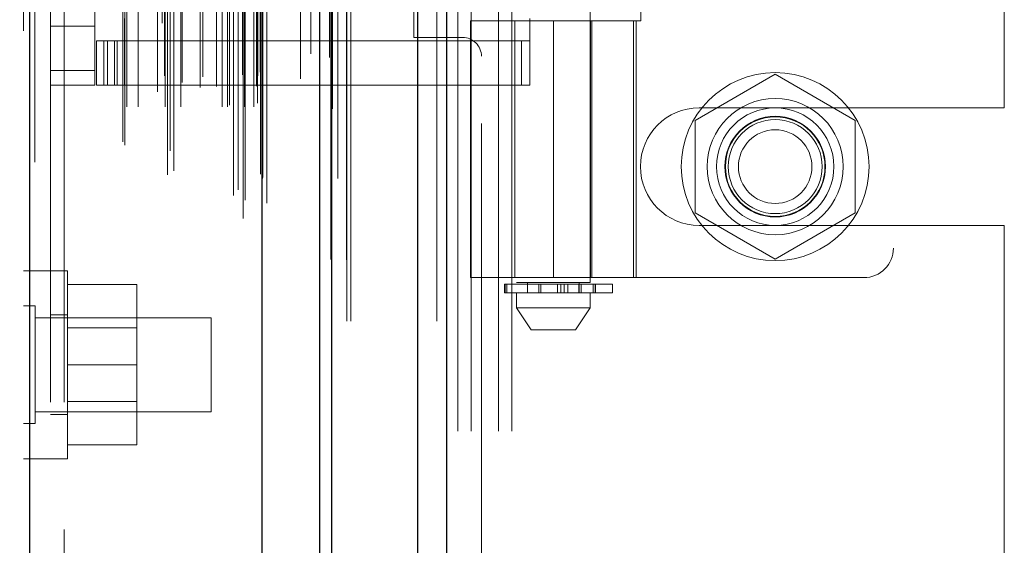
# Model space of a CAD drawing. Header units: inches. Extents: x 0.2 to 10.8, y 0.2 to 8.2.
# Tile 154 of 176: x 6.0713 to 6.2024, y 4.1206 to 4.1905. Entities that reach past the tile are written whole.
import ezdxf

# ---------------------------------------------------------------- set-up
doc = ezdxf.new("R2010")
doc.units = ezdxf.units.IN
doc.header["$MEASUREMENT"] = 0
doc.linetypes.add('HIDDEN', pattern=[0.075, 0.05, -0.025])
doc.layers.add('DIMENSIONS', color=140, linetype='Continuous')
doc.styles.add('SLDTEXTSTYLE0', font='TXT', dxfattribs={"width": 0.7})
doc.dimstyles.new('SLDDIMSTYLE0', dxfattribs={"dimtxt": 0.084961, "dimasz": 0.13, "dimexe": 0, "dimexo": 0.0625, "dimgap": 0.02124, "dimtad": 0, "dimtih": 1, "dimtoh": 1, "dimlfac": 20, "dimrnd": 1e-09, "dimzin": 12, "dimdsep": 46, "dimtxsty": 'SLDTEXTSTYLE0', "dimsah": 1, "dimcen": 0.09, "dimadec": 0, "dimazin": 3, "dimtfac": 1, "dimtofl": 0, "dimtmove": 0, "dimatfit": 3, "dimfxl": 0, "dimfrac": 2, "dimtolj": 1, "dimtzin": 12, "dimarcsym": 0})

# ---------------------------------------------------------------- blocks, each defined once
blk = doc.blocks.new('_D_20')
at = {"layer": 'DIMENSIONS'}
for p, q in [((6.07961, 4.99329), (5.63318, 4.99329)), ((5.75818, 4.99329), (5.75818, 4.1129)), ((5.56127, 3.95885), (5.53274, 3.95885)), ((5.53274, 3.95885), (5.53274, 3.82382)), ((5.95509, 3.95885), (5.98362, 3.95885)), ((5.98362, 3.95885), (5.98362, 3.82382)), ((5.53274, 3.82382), (5.56127, 3.82382)), ((5.98362, 3.82382), (5.95509, 3.82382)), ((5.75818, 2.86909), (5.75818, 3.8048)), ((6.07961, 2.86909), (5.63318, 2.86909))]:
    blk.add_line(p, q, dxfattribs=at)
for points in [[(5.75818, 4.99329), (5.73818, 4.86329), (5.77818, 4.86329)], [(5.75818, 2.86909), (5.77818, 2.99909), (5.73818, 2.99909)]]:
    blk.add_solid(points, dxfattribs=at)
at = {"layer": 'DIMENSIONS', "char_height": 0.083333, "attachment_point": 1, "style": 'SLDTEXTSTYLE0'}
for s, insert in [('42.48', (5.59661, 4.0853)), ('1079.1', (5.56127, 3.93125))]:
    blk.add_mtext(s, dxfattribs=dict(at, insert=insert))
blk = doc.blocks.new('_D_21')
at = {"layer": 'DIMENSIONS'}
for p, q in [((6.06126, 5.06244), (5.21876, 5.06244)), ((5.34376, 5.06244), (5.34376, 4.69676)), ((5.14684, 4.56663), (5.11831, 4.56663)), ((5.11831, 4.56663), (5.11831, 4.4316)), ((5.54067, 4.56663), (5.5692, 4.56663)), ((5.5692, 4.56663), (5.5692, 4.4316)), ((5.11831, 4.4316), (5.14684, 4.4316)), ((5.5692, 4.4316), (5.54067, 4.4316)), ((5.34376, 2.79989), (5.34376, 4.27755)), ((6.06126, 2.79989), (5.21876, 2.79989))]:
    blk.add_line(p, q, dxfattribs=at)
for points in [[(5.34376, 5.06244), (5.32376, 4.93244), (5.36376, 4.93244)], [(5.34376, 2.79989), (5.36376, 2.92989), (5.32376, 2.92989)]]:
    blk.add_solid(points, dxfattribs=at)
at = {"layer": 'DIMENSIONS', "char_height": 0.083333, "attachment_point": 1, "style": 'SLDTEXTSTYLE0'}
for s, insert in [('45.25', (5.18218, 4.69307)), ('1149.4', (5.14684, 4.53902)), ('OPENING', (5.08172, 4.38497))]:
    blk.add_mtext(s, dxfattribs=dict(at, insert=insert))

msp = doc.modelspace()

# ---------------------------------------------------------------- linework, layer by layer
at = {"color": 7, "linetype": 'Continuous', "lineweight": 25}
for p, q in [((6.1242908, 2.7504393), (6.1242908, 5.1172288)), ((6.1281092, 5.1179369), (6.1281092, 2.7504393)), ((6.1112636, 2.7504393), (6.1112636, 5.1116893)), ((6.1128452, 2.7504393), (6.1128452, 5.1118446)), ((6.1035818, 2.7661102), (6.1035818, 5.0962751)), ((6.0726692, 2.7715609), (6.0726692, 5.0908243))]:
    msp.add_line(p, q, dxfattribs=at)
at = {"color": 7, "linetype": 'HIDDEN', "lineweight": 18}
for p, q in [((6.1242908, 2.7504393), (6.1242908, 5.1172288)), ((6.1268364, 2.7504393), (6.1268364, 5.1172288)), ((6.1268364, 2.7504393), (6.1268364, 5.1172288)), ((6.1281092, 5.1179369), (6.1281092, 2.7504393)), ((6.1281092, 2.7504393), (6.1281092, 5.1179369)), ((6.1281092, 2.7504393), (6.1281092, 5.1179369)), ((6.1128452, 2.7504393), (6.1128452, 5.1118446)), ((6.1148636, 2.7504393), (6.1148636, 5.1116893)), ((6.1153908, 2.7504393), (6.1153908, 5.1118446)), ((6.1153908, 2.7504393), (6.1153908, 5.1118446)), ((6.1126927, 2.758628), (6.1126927, 5.1037573)), ((6.1010465, 2.7641098), (6.1010465, 5.0982755)), ((6.1010465, 2.7641098), (6.1010465, 5.0982755)), ((6.1013016, 2.7665123), (6.1013016, 5.095873)), ((6.1042069, 2.7661102), (6.1042069, 5.0962751)), ((6.0997638, 2.767151), (6.0997638, 5.0952343)), ((6.1009958, 5.0958191), (6.1009958, 2.7665662)), ((6.1107395, 5.0947766), (6.1107395, 2.7676083)), ((6.1003592, 2.7679039), (6.1003592, 5.0944819)), ((6.0909591, 2.7698892), (6.0909591, 5.0924961)), ((6.091818, 2.7704437), (6.091818, 5.0919392)), ((6.1033561, 2.769979), (6.1033561, 5.0924063)), ((6.1033561, 2.769979), (6.1033561, 5.0924063)), ((6.1036271, 2.7694008), (6.1036271, 5.0929845)), ((6.1036432, 2.7695266), (6.1036432, 5.0928586)), ((6.1136571, 2.7694263), (6.1136571, 5.0929537)), ((6.0726692, 5.0908243), (6.0726692, 2.7715609)), ((6.0732943, 2.7715609), (6.0732943, 5.0908243)), ((6.0732943, 5.0908243), (6.0732943, 2.7715609)), ((6.0983251, 5.0916893), (6.0983251, 2.7706986)), ((6.0997452, 2.7716793), (6.0997452, 5.090706)), ((6.0902508, 5.0900717), (6.0902508, 2.7723065)), ((6.0913097, 2.7730706), (6.0913097, 5.0893146)), ((6.0718069, 5.0890573), (6.0718069, 2.773328)), ((6.0850399, 2.7742905), (6.0850399, 5.0880948)), ((6.0852995, 2.7738521), (6.0852995, 5.0885332)), ((6.1086776, 5.0880172), (6.1086776, 2.7743669)), ((6.0855399, 2.7789208), (6.0855399, 5.0834644)), ((6.0855399, 2.7789208), (6.0855399, 5.0834644)), ((6.0870594, 2.7789208), (6.0870594, 5.0834644)), ((6.090553, 5.0830672), (6.090553, 2.7793196)), ((6.0906803, 2.7789208), (6.0906803, 5.0834644)), ((6.0927473, 2.7789208), (6.0927473, 5.0834644)), ((6.0956705, 5.0829228), (6.0956705, 2.7794607)), ((6.0982497, 2.7789208), (6.0982497, 5.0834644)), ((6.0989536, 5.0834644), (6.0989536, 2.7789208)), ((6.0989536, 2.7789208), (6.0989536, 5.0834644)), ((6.0992036, 2.7791708), (6.0992036, 5.0832144)), ((6.1009536, 5.0832144), (6.1009536, 2.7791708)), ((6.1012036, 2.7789208), (6.1012036, 5.0834644)), ((6.1012036, 5.0834644), (6.1012036, 2.7789208)), ((6.1024478, 2.7789208), (6.1024478, 5.0834644)), ((6.1024478, 2.7789208), (6.1024478, 5.0834644)), ((6.1029536, 2.7794208), (6.1029536, 5.0829644)), ((6.1029536, 2.7794208), (6.1029536, 5.0829644)), ((6.1129545, 2.7786923), (6.1129545, 5.0836944)), ((6.1028069, 5.0816676), (6.1028069, 2.7807176)), ((6.0896444, 2.7809404), (6.0896444, 5.0814449)), ((6.0929085, 2.7821633), (6.0929085, 5.0802264)), ((6.0953421, 2.781498), (6.0953421, 5.0808873)), ((6.0953421, 2.781498), (6.0953421, 5.0808873)), ((6.0974751, 2.7816456), (6.0974751, 5.0807388)), ((6.1029958, 2.7830688), (6.1029958, 5.0793165)), ((6.1029958, 2.7830688), (6.1029958, 5.0793165)), ((6.1033241, 2.7835326), (6.1033241, 5.0788527)), ((6.1033241, 2.7835326), (6.1033241, 5.0788527)), ((6.1100393, 2.7859869), (6.1100393, 5.0763984)), ((6.1125196, 2.7855196), (6.1125196, 5.0768449)), ((6.1166636, 2.7998893), (6.1166636, 5.0624393)), ((6.1166636, 2.7998893), (6.1166636, 5.0624393)), ((6.1166636, 2.7998893), (6.1166636, 5.0624393)), ((6.1166636, 2.7998893), (6.1166636, 5.0624393)), ((6.0754069, 5.0396676), (6.0754069, 2.8227176)), ((6.0772069, 2.8227176), (6.0772069, 5.0396676)), ((6.0772069, 2.8227176), (6.0772069, 5.0396676)), ((6.0772069, 5.0396676), (6.0772069, 2.8227176)), ((6.0772069, 5.0396676), (6.0772069, 2.8227176)), ((6.1296136, 3.5357893), (6.1296136, 4.3265893)), ((6.1296136, 3.5357893), (6.1296136, 4.3265893)), ((6.1314136, 3.5357893), (6.1314136, 4.3265893)), ((6.1350136, 3.5357893), (6.1350136, 4.3265893)), ((6.1368136, 3.5357893), (6.1368136, 4.3265893)), ((6.1368136, 3.5357893), (6.1368136, 4.3265893)), ((6.1374148, 4.3032019), (6.1374148, 4.1555641)), ((6.1472573, 4.1555641), (6.1472573, 4.3032019)), ((6.1876116, 4.2999263), (6.1876116, 4.1601625)), ((6.2023636, 4.1788018), (6.2023636, 4.2812768)), ((6.0813124, 4.1837845), (6.0813124, 4.2763042)), ((6.1237636, 4.1881643), (6.1237636, 4.2719143)), ((6.1539683, 4.2697097), (6.1539683, 4.190379)), ((6.0852494, 4.1906743), (6.0852494, 4.1877215)), ((6.1313124, 4.190379), (6.1533597, 4.190379)), ((6.1313124, 4.190379), (6.1313124, 4.1562255)), ((6.1372179, 4.190379), (6.1372179, 4.1562255)), ((6.1391864, 4.1906743), (6.1391864, 4.1877215)), ((6.142336, 4.190379), (6.142336, 4.1562255)), ((6.142336, 4.1562255), (6.142336, 4.190379)), ((6.1472797, 4.190379), (6.1472797, 4.1562255)), ((6.1474541, 4.1562255), (6.1474541, 4.190379)), ((6.152984, 4.1562255), (6.152984, 4.190379)), ((6.1533597, 4.190379), (6.1539683, 4.190379)), ((6.1533597, 4.1562255), (6.1533597, 4.190379)), ((6.0754069, 4.18969), (6.0813124, 4.18969)), ((6.0815093, 4.181816), (6.0815093, 4.1877215)), ((6.0815093, 4.1877215), (6.0824935, 4.1877215)), ((6.0824935, 4.181816), (6.0824935, 4.1877215)), ((6.0830057, 4.1877215), (6.0824935, 4.1877215)), ((6.0824935, 4.181816), (6.0824935, 4.1877215)), ((6.0830057, 4.181816), (6.0830057, 4.1877215)), ((6.0830057, 4.1877215), (6.0838985, 4.1877215)), ((6.0838985, 4.181816), (6.0838985, 4.1877215)), ((6.1381106, 4.1877215), (6.0838985, 4.1877215)), ((6.0842652, 4.1877215), (6.0842652, 4.181816)), ((6.0852494, 4.1877215), (6.0852494, 4.181816)), ((6.1302636, 4.1881643), (6.1237636, 4.1881643)), ((6.1381106, 4.181816), (6.1381106, 4.1877215)), ((6.1381106, 4.1877215), (6.1391864, 4.1877215)), ((6.1391864, 4.181816), (6.1391864, 4.1877215)), ((6.1327636, 3.6767143), (6.1327636, 4.1856643)), ((6.0754069, 4.1837845), (6.0813124, 4.1837845)), ((6.0754069, 4.1837845), (6.0813124, 4.1837845)), ((6.0813124, 4.1837845), (6.0813124, 4.181816)), ((6.1718636, 4.1832868), (6.1612136, 4.177138)), ((6.1825136, 4.177138), (6.1718636, 4.1832868)), ((6.0754069, 4.181816), (6.0813124, 4.181816)), ((6.0824935, 4.181816), (6.0815093, 4.181816)), ((6.0830057, 4.181816), (6.0824935, 4.181816)), ((6.0838985, 4.181816), (6.0830057, 4.181816)), ((6.0838985, 4.181816), (6.1381106, 4.181816)), ((6.1391864, 4.181816), (6.1381106, 4.181816)), ((6.1617386, 4.1788018), (6.2023636, 4.1788018)), ((6.1612136, 4.177138), (6.1612136, 4.1648405)), ((6.1825136, 4.1648405), (6.1825136, 4.177138)), ((6.1612136, 4.1648405), (6.1718636, 4.1586917)), ((6.1718636, 4.1586917), (6.1825136, 4.1648405)), ((6.1617386, 4.1631768), (6.2023636, 4.1631768)), ((6.2023636, 3.6992018), (6.2023636, 4.1631768)), ((6.0754069, 4.1571521), (6.0718069, 4.1571521)), ((6.0776569, 4.157151), (6.0754069, 4.157151)), ((6.0776569, 4.144651), (6.0776569, 4.157151)), ((6.1533597, 4.1562255), (6.1313124, 4.1562255)), ((6.1533597, 4.1562255), (6.1836746, 4.1562255)), ((6.0776569, 4.155301), (6.0869069, 4.155301)), ((6.0869069, 4.144651), (6.0869069, 4.155301)), ((6.1358344, 4.1553672), (6.1359066, 4.1553672)), ((6.1358344, 4.1553672), (6.1358344, 4.1541861)), ((6.1359066, 4.1541861), (6.1359066, 4.1553672)), ((6.1359066, 4.1553672), (6.1359066, 4.1541861)), ((6.1359066, 4.1553672), (6.15021, 4.1553672)), ((6.1361428, 4.1553672), (6.1361428, 4.1541861)), ((6.1361428, 4.1541861), (6.1361428, 4.1553672)), ((6.1472573, 4.1555641), (6.1374148, 4.1555641)), ((6.1388911, 4.1555641), (6.1388911, 4.1541861)), ((6.140413, 4.1541861), (6.140413, 4.1553672)), ((6.140413, 4.1553672), (6.140413, 4.1541861)), ((6.1406868, 4.1553672), (6.1406868, 4.1541861)), ((6.1406868, 4.1541861), (6.1406868, 4.1553672)), ((6.1428816, 4.1541861), (6.1428816, 4.1553672)), ((6.1428816, 4.1553672), (6.1428816, 4.1541861)), ((6.1433243, 4.1553672), (6.1433243, 4.1541861)), ((6.1433243, 4.1541861), (6.1433243, 4.1553672)), ((6.1437589, 4.1541861), (6.1437589, 4.1553672)), ((6.1437589, 4.1553672), (6.1437589, 4.1541861)), ((6.144268, 4.1553672), (6.144268, 4.1541861)), ((6.144268, 4.1541861), (6.144268, 4.1553672)), ((6.1457325, 4.1553672), (6.1457325, 4.1541861)), ((6.1457374, 4.1553672), (6.1457374, 4.1541861)), ((6.1457374, 4.1541861), (6.1457374, 4.1553672)), ((6.1457809, 4.1541861), (6.1457809, 4.1555641)), ((6.1457809, 4.1541861), (6.1457809, 4.1553672)), ((6.1460243, 4.1541861), (6.1460243, 4.1553672)), ((6.1460243, 4.1553672), (6.1460243, 4.1541861)), ((6.1476464, 4.1553672), (6.1476464, 4.1541861)), ((6.1476464, 4.1541861), (6.1476464, 4.1553672)), ((6.1479166, 4.1541861), (6.1479166, 4.1553672)), ((6.1479166, 4.1553672), (6.1479166, 4.1541861)), ((6.1479382, 4.1541861), (6.1479382, 4.1553672)), ((6.15021, 4.1541861), (6.15021, 4.1553672)), ((6.1359066, 4.1541861), (6.1358344, 4.1541861)), ((6.15021, 4.1541861), (6.1359066, 4.1541861)), ((6.1374148, 4.1541861), (6.1374148, 4.1522176)), ((6.1472573, 4.1522176), (6.1472573, 4.1541861)), ((6.0733694, 4.1524635), (6.0718069, 4.1524635)), ((6.0733694, 4.144651), (6.0733694, 4.1524635)), ((6.1374148, 4.1522176), (6.1472573, 4.1522176)), ((6.1374148, 4.1522176), (6.1393833, 4.1492648)), ((6.1452888, 4.1492648), (6.1472573, 4.1522176)), ((6.0968069, 4.150901), (6.0733694, 4.150901)), ((6.0776569, 4.151276), (6.0754069, 4.151276)), ((6.0968069, 4.144651), (6.0968069, 4.150901)), ((6.0869069, 4.1495485), (6.0776569, 4.1495485)), ((6.1393833, 4.1492648), (6.1452888, 4.1492648)), ((6.0733694, 4.1368385), (6.0733694, 4.144651)), ((6.0776569, 4.132151), (6.0776569, 4.144651)), ((6.0776569, 4.144651), (6.0869069, 4.144651)), ((6.0869069, 4.134001), (6.0869069, 4.144651)), ((6.0968069, 4.138401), (6.0968069, 4.144651)), ((6.0776569, 4.1397535), (6.0869069, 4.1397535)), ((6.0733694, 4.138401), (6.0968069, 4.138401)), ((6.0754069, 4.138026), (6.0776569, 4.138026)), ((6.0718069, 4.1368385), (6.0733694, 4.1368385)), ((6.0776569, 4.134001), (6.0869069, 4.134001)), ((6.0718069, 4.1321521), (6.0754069, 4.1321521)), ((6.0754069, 4.132151), (6.0776569, 4.132151))]:
    msp.add_line(p, q, dxfattribs=at)
at = {"color": 7, "linetype": 'HIDDEN', "lineweight": 18, "flags": 128}
for points in [[(6.114797, 2.7585835), (6.1147973, 3.9219052), (6.114797, 5.1037916)], [(6.114797, 2.7585918), (6.1147972, 3.9074807), (6.114797, 5.1037913)], [(6.1136571, 2.7694195), (6.1136572, 3.9555367), (6.1136571, 5.092967)], [(6.1129545, 2.7786929), (6.1129549, 3.8837586), (6.1129545, 5.0836934)], [(6.1086849, 5.0826716), (6.1086848, 3.9549027), (6.1086849, 2.7797148)], [(6.1086849, 5.0826696), (6.1086848, 3.9404556), (6.1086849, 2.7797097)]]:
    msp.add_lwpolyline(points, dxfattribs=at)
at = {"color": 7, "linetype": 'HIDDEN', "lineweight": 18}
for radius in [0.0125, 0.0090551, 0.0078125, 0.0066929, 0.006625, 0.00625, 0.0048975]:
    msp.add_circle((6.1718636, 4.1709893), radius, dxfattribs=at)
for centre, radius, start, end in [((6.1302636, 4.1856643), 0.0025, 0, 90), ((6.1617386, 4.1709893), 0.0078125, 90, 270), ((6.1836746, 4.1601625), 0.003937, 270, 0)]:
    msp.add_arc(centre, radius, start, end, dxfattribs=at)

# ---------------------------------------------------------------- dimensions: what is measured, and where the dimension line sits
at = {"layer": 'DIMENSIONS'}
dim = msp.add_linear_dim(base=(5.3437572, 2.7998893), p1=(6.1112636, 5.0624393), p2=(6.1112636, 2.7998893), angle=90, text='<>\\POPENING', dimstyle='SLDDIMSTYLE0', dxfattribs=at)
dim.commit()
dim.dimension.update_dxf_attribs({"geometry": '_D_21', "text_midpoint": (5.3437572, 4.4871535), "dimtype": 160})
dim = msp.add_linear_dim(base=(5.758181, 2.8690893), p1=(6.1296136, 4.9932893), p2=(6.1296136, 2.8690893), angle=90, dimstyle='SLDDIMSTYLE0', dxfattribs=at)
dim.commit()
dim.dimension.update_dxf_attribs({"geometry": '_D_20', "text_midpoint": (5.758181, 3.958854), "dimtype": 160})

doc.saveas('drawing.dxf')
